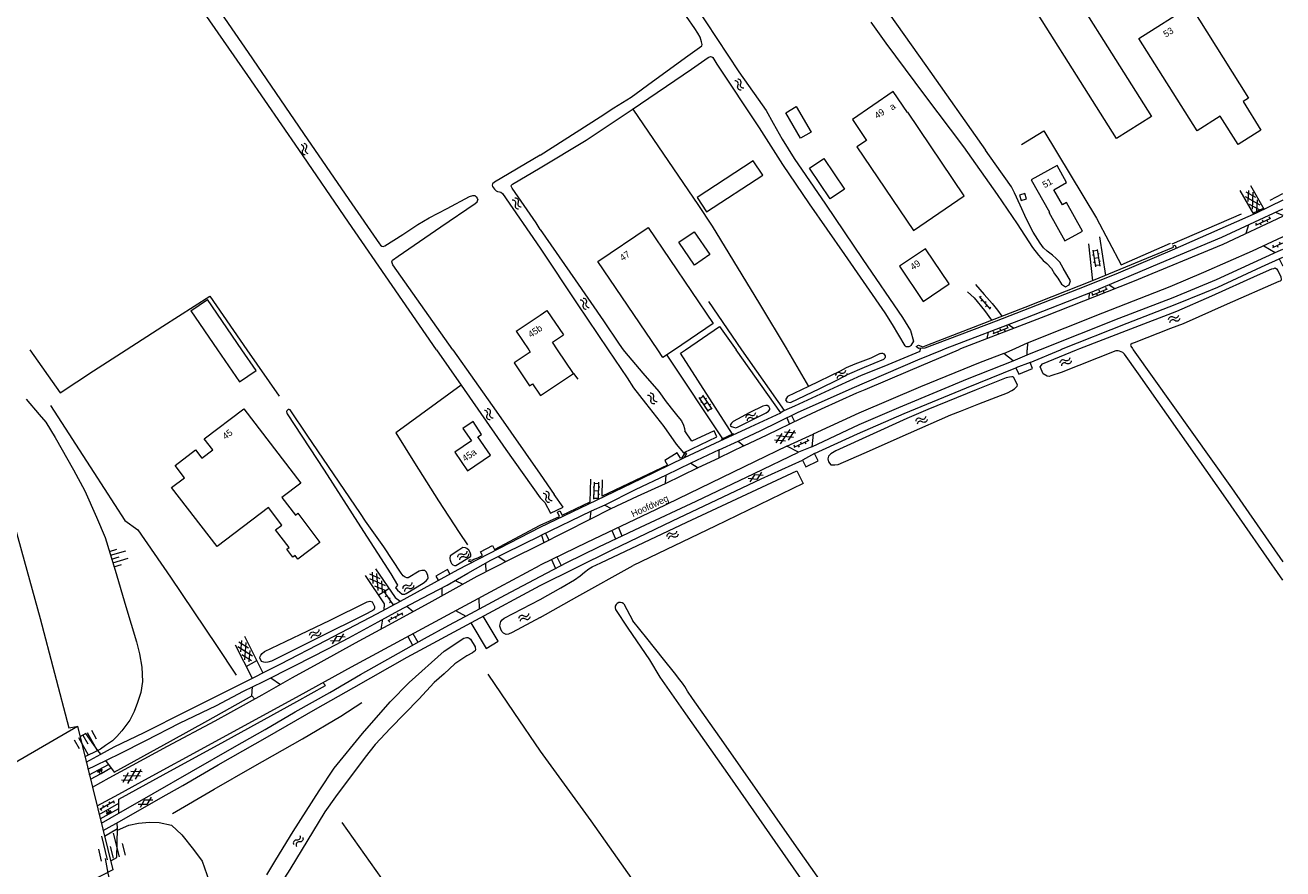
# Model space of a CAD drawing. Header units: metres. Extents: x 195864 to 198202, y 543264 to 544906.
# Tile 77 of 79: x 197860 to 198202, y 544359 to 544588. Entities that reach past the tile are written whole.
import ezdxf

# ---------------------------------------------------------------- set-up
doc = ezdxf.new("R2010")
doc.units = ezdxf.units.M
doc.header["$MEASUREMENT"] = 0
for name, color, linetype, lineweight in [('Level 11', 7, 'Continuous', 0), ('Level 14', 7, 'Continuous', 0), ('Level 19', 7, 'Continuous', 0), ('Level 28', 7, 'Continuous', 0), ('Level 29', 7, 'Continuous', 0), ('Level 32', 7, 'Continuous', 0), ('Level 34', 7, 'Continuous', 0), ('Level 41', 7, 'Continuous', 0), ('Level 43', 7, 'Continuous', 0)]:
    doc.layers.add(name, color=color, linetype=linetype, lineweight=lineweight)
doc.styles.add('Style-CHAR_FAST_FONT', font='CHAR_FAST_FONT.shx')

# ---------------------------------------------------------------- blocks, each defined once
blk = doc.blocks.new('WA_102')
at = {"layer": 'Level 43', "color": 7, "linetype": 'Continuous', "lineweight": 0, "extrusion": (0, 0, -1)}
for centre in [(-0.75, 0.05), (-0.75, -0.85)]:
    blk.add_arc(centre, 0.85, 28.0725, 151.9275, dxfattribs=at)
at = {"layer": 'Level 43', "color": 7, "linetype": 'Continuous', "lineweight": 0}
for centre in [(2.25, 0.85), (2.25, -0.05)]:
    blk.add_arc(centre, 0.85, 208.0725, 331.9275, dxfattribs=at)
blk = doc.blocks.new('GVTP6')
at = {"layer": 'Level 41', "color": 7, "linetype": 'Continuous', "lineweight": 0}
for p, q in [((0, -0.4), (2.6, 1.2)), ((0, 0.4), (2.6, -1.2)), ((1, -1.2), (5, 1.2)), ((1, 1.2), (5, -1.2)), ((3.4, 1.2), (6, -0.4)), ((3.4, -1.2), (6, 0.4))]:
    blk.add_line(p, q, dxfattribs=at)
blk = doc.blocks.new('GV2')
at = {"layer": 'Level 41', "color": 7, "linetype": 'Continuous', "lineweight": 0, "flags": 128}
for points in [[(1.2, -2), (0, 0), (1.2, 2)], [(0.2, -2), (1.4, 0), (0.2, 2)]]:
    blk.add_lwpolyline(points, dxfattribs=at)
blk = doc.blocks.new('OVTP6')
at = {"layer": 'Level 41', "color": 7, "linetype": 'Continuous', "lineweight": 0}
for p, q in [((0, 0), (4.5, 0)), ((0.25, 0), (0.25, 0.5)), ((1.25, 0), (1.25, -0.5)), ((2.25, 0), (2.25, 0.5)), ((4.25, 0), (4.25, 0.5)), ((3.25, 0), (3.25, -0.5))]:
    blk.add_line(p, q, dxfattribs=at)
blk = doc.blocks.new('TA')
at = {"layer": 'Level 43', "color": 7, "linetype": 'Continuous', "lineweight": 0}
for p, q in [((0, 0), (0, -0.5)), ((0.25, 0), (0.25, -1)), ((0.5, 0), (0.5, -0.5)), ((-0.5, 0), (-0.5, -0.5)), ((-0.25, 0), (-0.25, -1))]:
    blk.add_line(p, q, dxfattribs=at)
blk = doc.blocks.new('WA_141')
at = {"layer": 'Level 43', "color": 7, "linetype": 'Continuous', "lineweight": 0, "extrusion": (0, 0, -1)}
for centre in [(-0.75, 0.05), (-0.75, -0.85)]:
    blk.add_arc(centre, 0.85, 28.0724, 151.9274, dxfattribs=at)
at = {"layer": 'Level 43', "color": 7, "linetype": 'Continuous', "lineweight": 0}
for centre in [(2.25, 0.85), (2.25, -0.05)]:
    blk.add_arc(centre, 0.85, 208.0726, 331.9276, dxfattribs=at)
blk = doc.blocks.new('WA_164')
at = {"layer": 'Level 43', "color": 7, "linetype": 'Continuous', "lineweight": 0, "extrusion": (0, 0, -1)}
for centre in [(-0.75, 0.05), (-0.75, -0.85)]:
    blk.add_arc(centre, 0.85, 28.0724, 151.9274, dxfattribs=at)
at = {"layer": 'Level 43', "color": 7, "linetype": 'Continuous', "lineweight": 0}
for centre in [(2.25, 0.85), (2.25, -0.05)]:
    blk.add_arc(centre, 0.85, 208.0726, 331.9276, dxfattribs=at)
blk = doc.blocks.new('WA_116')
at = {"layer": 'Level 43', "color": 7, "linetype": 'Continuous', "lineweight": 0, "extrusion": (0, 0, -1)}
for centre in [(-0.75, 0.05), (-0.75, -0.85)]:
    blk.add_arc(centre, 0.85, 28.0724, 151.9274, dxfattribs=at)
at = {"layer": 'Level 43', "color": 7, "linetype": 'Continuous', "lineweight": 0}
for centre in [(2.25, 0.85), (2.25, -0.05)]:
    blk.add_arc(centre, 0.85, 208.0726, 331.9276, dxfattribs=at)
blk = doc.blocks.new('WA_5')
at = {"layer": 'Level 43', "color": 7, "linetype": 'Continuous', "lineweight": 0, "extrusion": (0, 0, -1)}
for centre in [(-0.75, 0.05), (-0.75, -0.85)]:
    blk.add_arc(centre, 0.85, 28.0725, 151.9275, dxfattribs=at)
at = {"layer": 'Level 43', "color": 7, "linetype": 'Continuous', "lineweight": 0}
for centre in [(2.25, 0.85), (2.25, -0.05)]:
    blk.add_arc(centre, 0.85, 208.0725, 331.9275, dxfattribs=at)
blk = doc.blocks.new('WA_165')
at = {"layer": 'Level 43', "color": 7, "linetype": 'Continuous', "lineweight": 0, "extrusion": (0, 0, -1)}
for centre in [(-0.75, 0.05), (-0.75, -0.85)]:
    blk.add_arc(centre, 0.85, 28.0725, 151.9275, dxfattribs=at)
at = {"layer": 'Level 43', "color": 7, "linetype": 'Continuous', "lineweight": 0}
for centre in [(2.25, 0.85), (2.25, -0.05)]:
    blk.add_arc(centre, 0.85, 208.0725, 331.9275, dxfattribs=at)
blk = doc.blocks.new('WA_171')
at = {"layer": 'Level 43', "color": 7, "linetype": 'Continuous', "lineweight": 0, "extrusion": (0, 0, -1)}
for centre in [(-0.75, 0.05), (-0.75, -0.85)]:
    blk.add_arc(centre, 0.85, 28.0725, 151.9275, dxfattribs=at)
at = {"layer": 'Level 43', "color": 7, "linetype": 'Continuous', "lineweight": 0}
for centre in [(2.25, 0.85), (2.25, -0.05)]:
    blk.add_arc(centre, 0.85, 208.0725, 331.9275, dxfattribs=at)
blk = doc.blocks.new('WA_172')
at = {"layer": 'Level 43', "color": 7, "linetype": 'Continuous', "lineweight": 0, "extrusion": (0, 0, -1)}
for centre in [(-0.75, 0.05), (-0.75, -0.85)]:
    blk.add_arc(centre, 0.85, 28.0724, 151.9274, dxfattribs=at)
at = {"layer": 'Level 43', "color": 7, "linetype": 'Continuous', "lineweight": 0}
for centre in [(2.25, 0.85), (2.25, -0.05)]:
    blk.add_arc(centre, 0.85, 208.0726, 331.9276, dxfattribs=at)
blk = doc.blocks.new('WA_22')
at = {"layer": 'Level 43', "color": 7, "linetype": 'Continuous', "lineweight": 0, "extrusion": (0, 0, -1)}
for centre in [(-0.75, 0.05), (-0.75, -0.85)]:
    blk.add_arc(centre, 0.85, 28.0725, 151.9275, dxfattribs=at)
at = {"layer": 'Level 43', "color": 7, "linetype": 'Continuous', "lineweight": 0}
for centre in [(2.25, 0.85), (2.25, -0.05)]:
    blk.add_arc(centre, 0.85, 208.0725, 331.9275, dxfattribs=at)
blk = doc.blocks.new('OV2')
at = {"layer": 'Level 41', "color": 7, "linetype": 'Continuous', "lineweight": 0}
for p, q in [((0, 0.99), (0.3, 0.99)), ((0.3, -2.31), (0.3, 2.29)), ((0.3, 1.99), (1.5, 1.99)), ((1.5, -2.31), (1.5, 2.29)), ((1.8, 0.99), (1.5, 0.99)), ((0, -1.01), (0.3, -1.01)), ((0.3, -0.01), (1.5, -0.01)), ((0.3, -2.01), (1.5, -2.01)), ((1.8, -1.01), (1.5, -1.01))]:
    blk.add_line(p, q, dxfattribs=at)
blk = doc.blocks.new('WA_191')
at = {"layer": 'Level 43', "color": 7, "linetype": 'Continuous', "lineweight": 0, "extrusion": (0, 0, -1)}
for centre in [(-0.75, 0.05), (-0.75, -0.85)]:
    blk.add_arc(centre, 0.85, 28.0723, 151.9273, dxfattribs=at)
at = {"layer": 'Level 43', "color": 7, "linetype": 'Continuous', "lineweight": 0}
for centre in [(2.25, 0.85), (2.25, -0.05)]:
    blk.add_arc(centre, 0.85, 208.0726, 331.9277, dxfattribs=at)
blk = doc.blocks.new('WA_49')
at = {"layer": 'Level 43', "color": 7, "linetype": 'Continuous', "lineweight": 0, "extrusion": (0, 0, -1)}
for centre in [(-0.75, 0.05), (-0.75, -0.85)]:
    blk.add_arc(centre, 0.85, 28.0724, 151.9275, dxfattribs=at)
at = {"layer": 'Level 43', "color": 7, "linetype": 'Continuous', "lineweight": 0}
for centre in [(2.25, 0.85), (2.25, -0.05)]:
    blk.add_arc(centre, 0.85, 208.0725, 331.9275, dxfattribs=at)
blk = doc.blocks.new('WA_85')
at = {"layer": 'Level 43', "color": 7, "linetype": 'Continuous', "lineweight": 0, "extrusion": (0, 0, -1)}
for centre in [(-0.75, 0.05), (-0.75, -0.85)]:
    blk.add_arc(centre, 0.85, 28.0725, 151.9275, dxfattribs=at)
at = {"layer": 'Level 43', "color": 7, "linetype": 'Continuous', "lineweight": 0}
for centre in [(2.25, 0.85), (2.25, -0.05)]:
    blk.add_arc(centre, 0.85, 208.0725, 331.9275, dxfattribs=at)
blk = doc.blocks.new('WA_192')
at = {"layer": 'Level 43', "color": 7, "linetype": 'Continuous', "lineweight": 0, "extrusion": (0, 0, -1)}
for centre in [(-0.75, 0.05), (-0.75, -0.85)]:
    blk.add_arc(centre, 0.85, 28.0725, 151.9275, dxfattribs=at)
at = {"layer": 'Level 43', "color": 7, "linetype": 'Continuous', "lineweight": 0}
for centre in [(2.25, 0.85), (2.25, -0.05)]:
    blk.add_arc(centre, 0.85, 208.0725, 331.9275, dxfattribs=at)
blk = doc.blocks.new('WA_174')
at = {"layer": 'Level 43', "color": 7, "linetype": 'Continuous', "lineweight": 0, "extrusion": (0, 0, -1)}
for centre in [(-0.75, 0.05), (-0.75, -0.85)]:
    blk.add_arc(centre, 0.85, 28.0724, 151.9274, dxfattribs=at)
at = {"layer": 'Level 43', "color": 7, "linetype": 'Continuous', "lineweight": 0}
for centre in [(2.25, 0.85), (2.25, -0.05)]:
    blk.add_arc(centre, 0.85, 208.0726, 331.9276, dxfattribs=at)
blk = doc.blocks.new('WA_56')
at = {"layer": 'Level 43', "color": 7, "linetype": 'Continuous', "lineweight": 0, "extrusion": (0, 0, -1)}
for centre in [(-0.75, 0.05), (-0.75, -0.85)]:
    blk.add_arc(centre, 0.85, 28.0726, 151.9276, dxfattribs=at)
at = {"layer": 'Level 43', "color": 7, "linetype": 'Continuous', "lineweight": 0}
for centre in [(2.25, 0.85), (2.25, -0.05)]:
    blk.add_arc(centre, 0.85, 208.0723, 331.9274, dxfattribs=at)
blk = doc.blocks.new('WA_189')
at = {"layer": 'Level 43', "color": 7, "linetype": 'Continuous', "lineweight": 0, "extrusion": (0, 0, -1)}
for centre in [(-0.75, 0.05), (-0.75, -0.85)]:
    blk.add_arc(centre, 0.85, 28.0726, 151.9276, dxfattribs=at)
at = {"layer": 'Level 43', "color": 7, "linetype": 'Continuous', "lineweight": 0}
for centre in [(2.25, 0.85), (2.25, -0.05)]:
    blk.add_arc(centre, 0.85, 208.0724, 331.9274, dxfattribs=at)
blk = doc.blocks.new('WA_188')
at = {"layer": 'Level 43', "color": 7, "linetype": 'Continuous', "lineweight": 0, "extrusion": (0, 0, -1)}
for centre in [(-0.75, 0.05), (-0.75, -0.85)]:
    blk.add_arc(centre, 0.85, 28.0725, 151.9275, dxfattribs=at)
at = {"layer": 'Level 43', "color": 7, "linetype": 'Continuous', "lineweight": 0}
for centre in [(2.25, 0.85), (2.25, -0.05)]:
    blk.add_arc(centre, 0.85, 208.0725, 331.9275, dxfattribs=at)
blk = doc.blocks.new('WA_195')
at = {"layer": 'Level 43', "color": 7, "linetype": 'Continuous', "lineweight": 0, "extrusion": (0, 0, -1)}
for centre in [(-0.75, 0.05), (-0.75, -0.85)]:
    blk.add_arc(centre, 0.85, 28.0725, 151.9275, dxfattribs=at)
at = {"layer": 'Level 43', "color": 7, "linetype": 'Continuous', "lineweight": 0}
for centre in [(2.25, 0.85), (2.25, -0.05)]:
    blk.add_arc(centre, 0.85, 208.0724, 331.9275, dxfattribs=at)

msp = doc.modelspace()

# ---------------------------------------------------------------- linework, layer by layer
at = {"layer": 'Level 11', "color": 7, "linetype": 'Continuous', "lineweight": 13}
for p, q in [((197905.14, 544510.55), (197909.64, 544513.64)), ((197918.99, 544500), (197909.64, 544513.64)), ((197905.14, 544510.55), (197912.37, 544500)), ((197993.52, 544505.05), (198000, 544509.43)), ((198000, 544509.43), (198001.8, 544510.65)), ((198001.8, 544510.65), (198006.31, 544504.03)), ((198046.98, 544507.1), (198036.47, 544500)), ((197993.52, 544505.05), (197996.88, 544500)), ((198003.32, 544502.03), (198006.31, 544504.03)), ((198004.68, 544500), (198003.32, 544502.03)), ((198000, 544487.62), (198000.05, 544487.55))]:
    msp.add_line(p, q, dxfattribs=at)
at = {"layer": 'Level 11', "color": 7, "linetype": 'Continuous', "lineweight": 13, "flags": 128}
for points in [[(198166.04, 544563.39), (198156.54, 544557.38), (198126.53, 544604.99), (198136.05, 544610.98), (198166.04, 544563.39)], [(198195.77, 544559.72), (198189.55, 544555.78), (198184.67, 544563.48), (198178.45, 544559.53), (198162.57, 544584.59), (198176.59, 544593.45), (198192.39, 544568.4), (198190.89, 544567.45), (198195.77, 544559.72)], [(198115.16, 544541.84), (198099.84, 544564.58), (198099.76, 544564.52), (198095.89, 544570.17), (198084.82, 544562.62), (198088.67, 544556.9), (198086.03, 544555.12), (198101.36, 544532.38), (198115.16, 544541.84)], [(198073.57, 544559.12), (198070.75, 544557.48), (198066.7, 544564.42), (198069.52, 544566.07), (198073.57, 544559.12)], [(198060.46, 544547.46), (198057.85, 544551.33), (198042.66, 544541.4), (198045.2, 544537.44), (198060.46, 544547.46)], [(198082.64, 544543.6), (198078.8, 544540.99), (198073.18, 544549.34), (198077.05, 544551.95), (198082.64, 544543.6)], [(198147.31, 544532.24), (198142.95, 544540), (198141.82, 544539.37), (198139.51, 544543.48), (198142.99, 544545.43), (198140.38, 544550.05), (198133.4, 544546.14), (198138.31, 544537.43), (198138.18, 544537.35)], [(198132.1, 544541.05), (198131.62, 544542.47), (198130.2, 544541.99), (198130.67, 544540.58), (198132.1, 544541.05)], [(198138.18, 544537.35), (198142.54, 544529.56), (198147.31, 544532.24)], [(198031.92, 544500), (198015.62, 544523.98), (198029.32, 544533.19), (198046.98, 544507.1)], [(198046.06, 544525.87), (198041.88, 544523.02), (198037.67, 544529.28), (198041.85, 544532.09), (198046.06, 544525.87)], [(198111.09, 544517.87), (198104.68, 544527.43), (198097.6, 544522.69), (198104, 544513.13), (198111.09, 544517.87)], [(197912.37, 544500), (197918.34, 544491.28), (197922.83, 544494.39), (197918.99, 544500)], [(197996.88, 544500), (197997.3, 544499.37), (197992.92, 544496.45), (197997.12, 544490.15), (197997.95, 544490.7), (198000, 544487.62)], [(198000.05, 544487.55), (198009.01, 544493.52), (198004.68, 544500)], [(198036.47, 544500), (198033.35, 544497.89), (198031.92, 544500)], [(197940.18, 544447.58), (197934.19, 544443.05), (197933.42, 544444.06), (197932.87, 544443.64), (197931.24, 544445.8), (197931.79, 544446.22), (197928.15, 544451.05), (197929.88, 544452.36), (197926.25, 544457.14), (197912.26, 544446.53), (197899.9, 544462.55), (197903.4, 544465.17), (197900.85, 544468.58), (197906.38, 544472.78), (197908.09, 544470.53), (197911.06, 544472.78), (197908.75, 544475.82), (197919.49, 544483.96), (197934.97, 544463.72), (197929.88, 544459.85), (197933.51, 544455.08), (197934.14, 544455.56), (197940.18, 544447.58)], [(197986.48, 544471.32), (197983.1, 544476.33), (197984.11, 544477.01), (197981.77, 544480.5), (197979.01, 544478.63), (197981.33, 544475.21), (197976.86, 544472.18), (197980.26, 544467.12), (197986.48, 544471.32)]]:
    msp.add_lwpolyline(points, dxfattribs=at)
at = {"layer": 'Level 14', "color": 7, "linetype": 'Continuous', "lineweight": 13, "flags": 128}
msp.add_lwpolyline([(197846.37, 544381.46), (197874.36, 544397.7), (197883.98, 544358.63), (197855.62, 544344.04), (197846.37, 544381.46)], dxfattribs=at)
at = {"layer": 'Level 19', "color": 7, "linetype": 'Continuous', "lineweight": 0}
for p, q in [((198095.58, 544506.84), (198099.08, 544501.09)), ((198000, 544466.21), (198003.78, 544460.69)), ((198000, 544459.76), (198001.24, 544458.45)), ((198009.96, 544432.84), (198025.26, 544441.33)), ((198000, 544427.26), (198009.96, 544432.84)), ((198022.68, 544430.92), (198025.18, 544426.34))]:
    msp.add_line(p, q, dxfattribs=at)
at = {"layer": 'Level 19', "color": 7, "linetype": 'Continuous', "lineweight": 0, "flags": 128}
for points in [[(197971.89, 544500), (197959.78, 544517.46), (197947.94, 544534.68), (197934.41, 544554.38), (197920.62, 544574.53), (197908.86, 544591.49), (197897.8, 544607.59), (197884.39, 544626.88), (197871.6, 544645.46), (197859.39, 544663.1), (197848.08, 544679.92), (197835.42, 544698.32), (197825.51, 544712.61), (197818.41, 544723.07)], [(198000, 544653.58), (198011.91, 544637.54), (198023.94, 544620.71), (198036.07, 544602.78), (198053.93, 544575.5), (198059.18, 544568.08), (198061.34, 544565.04), (198063.25, 544561.61), (198065.76, 544557.22), (198068.96, 544551.98), (198077.51, 544539.54), (198087.67, 544524.49), (198098.39, 544508.72), (198100.62, 544505.26), (198101.39, 544502.33), (198100.63, 544501.14)], [(198000, 544552.92), (198016.33, 544563.31), (198019.99, 544565.77), (198024.7, 544568.68), (198030.47, 544572.93), (198040.12, 544579.91), (198043.91, 544582.62), (198043.99, 544582.97), (198043.84, 544583.69), (198043.42, 544584.92), (198042.85, 544586.07), (198042.05, 544587.28), (198039.77, 544590.56), (198034.52, 544598.34), (198028.46, 544607.19), (198019.36, 544620.43), (198005.4, 544641.09), (198000, 544648.92)], [(197910.64, 544595.44), (197920.68, 544580.78), (197935.71, 544558.73), (197948.02, 544540.85), (197956.37, 544528.77), (197956.61, 544528.44), (197956.99, 544528.14), (197957.38, 544528.1), (197957.84, 544528.21), (197962.7, 544531.33), (197966.75, 544534.03), (197969.83, 544535.82), (197974.78, 544538.42), (197980.81, 544541.64), (197981.69, 544541.93), (197982.24, 544541.88), (197982.64, 544541.58), (197982.91, 544541.18), (197983.06, 544540.71)], [(198092.79, 544594.06), (198104.77, 544577.23), (198120.92, 544554.23)], [(198089.77, 544588.99), (198093.87, 544583.35), (198104.41, 544569.23), (198114.95, 544555.16), (198124.12, 544542.16), (198129.57, 544534.21), (198133.72, 544527.79), (198135.38, 544525.66), (198136.58, 544524.28), (198137.6, 544523.43), (198138.89, 544522.07), (198139.69, 544520.67), (198140.56, 544519.44), (198141.55, 544517.78), (198142.65, 544517.1), (198143.65, 544517.67), (198144.06, 544518.75), (198142.07, 544522.21), (198141.18, 544523.76), (198140.18, 544524.84), (198139.16, 544525.67), (198137.71, 544526.75), (198136.72, 544527.73), (198135.77, 544528.96), (198135.13, 544529.94), (198133.88, 544531.99), (198132.07, 544535.53), (198130.36, 544539.31), (198128.83, 544542.64), (198128.03, 544544.25), (198123.54, 544550.57), (198120.92, 544554.23)], [(198000, 544549.48), (198012.45, 544556.98), (198018.19, 544560.8), (198024.99, 544565.3), (198041.06, 544576.28), (198045.67, 544579.44), (198046.25, 544579.66), (198046.6, 544579.58), (198046.9, 544579.43), (198048.02, 544577.65), (198059.49, 544560.32), (198065.83, 544550.34), (198073.04, 544539.64), (198082.65, 544525.92), (198093.62, 544510.07), (198095.58, 544506.84)], [(198000, 544552.92), (197987.62, 544545.55), (197987.07, 544545.1), (197986.96, 544544.7), (197987.07, 544544.33), (197987.56, 544543.63), (197988.01, 544543.2), (197988.39, 544543), (197988.94, 544542.95), (197989.34, 544542.87), (197989.81, 544542.47), (198000, 544527.62)], [(198000, 544532.66), (197998.91, 544534.48), (197992.44, 544543.94), (197992.14, 544544.47), (197992.24, 544544.7), (197992.52, 544545.02), (198000, 544549.48)], [(197976.24, 544500), (197959.99, 544523.04), (197959.71, 544523.86), (197959.89, 544524.39), (197961.39, 544525.43), (197973, 544533.44), (197982.38, 544539.71), (197982.86, 544540.21), (197983.06, 544540.71)], [(198000, 544532.66), (198009.5, 544519.04), (198017.2, 544507.9), (198021.45, 544501.53), (198022.58, 544500)], [(198000, 544527.62), (198010.07, 544512.46), (198018.47, 544500)], [(198145.65, 544500), (198146.58, 544500.38), (198160.4, 544505.67), (198172.95, 544510.49), (198182.39, 544514.63), (198194.84, 544520.28), (198198.72, 544522.01), (198199.27, 544522.11), (198199.67, 544522.23), (198199.95, 544522), (198200.37, 544521.53), (198201.16, 544519.82), (198201.24, 544519.12), (198201.24, 544518.87), (198200.98, 544518.67), (198200.61, 544518.58), (198186.58, 544512.39), (198174.68, 544507.04), (198171.2, 544505.73), (198161.34, 544501.9), (198160.76, 544501.72), (198160.39, 544501.47), (198160.31, 544501.25), (198160.38, 544501), (198160.86, 544500.32), (198161.08, 544500)], [(197971.89, 544500), (197978.55, 544490.39), (197990.71, 544472.93), (198000, 544459.76)], [(197976.24, 544500), (197988.05, 544483.27), (198000, 544466.21)], [(198018.47, 544500), (198018.49, 544499.97), (198023.63, 544492.35), (198025.34, 544489.64), (198028.61, 544485.44), (198033.6, 544479.15), (198036.95, 544474.34)], [(198022.58, 544500), (198022.94, 544499.5), (198027.92, 544493.65), (198032.19, 544488.64), (198034.23, 544485.87), (198036.3, 544483.26), (198037.39, 544481.85), (198038.36, 544480.68), (198038.92, 544479.54), (198039.19, 544478.62), (198039.3, 544477.98)], [(198092.36, 544498.98), (198089.82, 544497.74), (198085.47, 544496.09), (198083.1, 544495.08), (198081.5, 544494.21), (198072.84, 544490.04), (198067.16, 544487.26), (198066.6, 544486.36), (198067.03, 544485.8), (198067.99, 544485.65), (198075.93, 544489.46), (198080.91, 544491.94), (198083.45, 544493.28), (198088.13, 544495.27), (198093.36, 544497.43)], [(198201.71, 544437.42), (198186.24, 544459.7), (198162.51, 544493.44), (198158.7, 544498.82), (198158.21, 544499.23), (198157.79, 544499.39), (198157.33, 544499.59), (198156.97, 544499.71), (198156.35, 544499.68), (198141.48, 544493.86), (198138.71, 544492.88), (198138.25, 544492.76), (198137.67, 544492.78), (198136.59, 544493.41), (198135.8, 544495.34), (198136.47, 544496.21), (198145.65, 544500)], [(198161.08, 544500), (198187.72, 544462.51), (198201.71, 544442.39)], [(198129.62, 544490.43), (198128.57, 544492.56), (198128.39, 544492.68), (198128.09, 544492.64), (198127.45, 544492.54), (198126.59, 544492.37), (198118.41, 544489.08), (198105.26, 544483.77), (198099.63, 544481.35), (198080.32, 544472.52), (198078.95, 544471.75), (198078.35, 544471.05), (198078.09, 544470.39), (198078.34, 544469.57), (198078.94, 544468.71), (198079.42, 544468.72), (198080.02, 544468.7), (198080.94, 544468.79), (198088.01, 544471.93), (198100.02, 544477.24), (198111.55, 544482.34), (198114.12, 544483.3), (198119.13, 544485.27), (198123.88, 544487.14), (198126.89, 544488.31), (198128.07, 544488.9), (198128.85, 544489.4), (198129.23, 544489.75), (198129.58, 544490.13), (198129.62, 544490.43)], [(197969.54, 544438.05), (197969.49, 544438.61), (197969.11, 544439.53), (197968.71, 544439.99), (197967.87, 544439.99), (197967.15, 544439.79), (197964.17, 544438.02), (197963.76, 544438.02), (197963.29, 544438.16), (197962.83, 544438.54), (197962.27, 544439.26), (197957.52, 544446.41), (197952.58, 544453.42), (197951.16, 544455.52), (197936.73, 544476.77), (197932.06, 544483.66), (197931.86, 544483.76), (197931.54, 544483.74), (197931.22, 544483.42), (197931.14, 544483.18), (197931.16, 544482.8), (197931.26, 544482.56), (197941.37, 544467.26), (197951.19, 544451.84), (197959.43, 544439.11), (197961.28, 544436.05), (197960.72, 544435.33), (197960.88, 544435.07), (197961.28, 544434.63), (197961.9, 544434.07), (197962.5, 544433.61), (197962.86, 544433.55), (197963.2, 544433.61), (197963.58, 544433.73), (197968.26, 544436.57), (197969.06, 544437.15), (197969.46, 544437.71), (197969.54, 544438.05)], [(198062.4, 544483.8), (198062.38, 544484), (198062.26, 544484.23), (198062.07, 544484.55), (198061.65, 544484.83), (198061.33, 544484.83), (198060.51, 544484.69), (198056.96, 544482.92), (198052.38, 544480.48), (198051.98, 544480.08), (198051.62, 544479.49), (198051.7, 544479.29), (198051.94, 544479.14), (198052.55, 544478.92), (198053.17, 544478.82), (198053.8, 544479.01), (198060.51, 544482.39), (198061.4, 544482.83), (198062.04, 544483.31), (198062.4, 544483.8)], [(198036.95, 544474.34), (198038.9, 544471.94), (198048.01, 544476.36), (198047.26, 544477.97), (198041.15, 544475.12), (198039.3, 544477.98)], [(198014.11, 544440.97), (198016.51, 544442.1), (198039.81, 544453.13), (198069.69, 544467.1), (198071.45, 544463.64), (198047.5, 544452.03), (198025.26, 544441.33)], [(198001.24, 544458.45), (198002.83, 544455.6), (198006.21, 544457.26), (198003.78, 544460.69)], [(197981.15, 544443.94), (197981.14, 544444.32), (197981, 544444.86), (197980.66, 544445.52), (197980.1, 544446.02), (197979.68, 544446.16), (197979, 544446.21), (197977.88, 544445.55), (197975.57, 544443.98), (197975.49, 544443.34), (197975.49, 544443.19), (197975.53, 544442.81), (197975.71, 544442.27), (197975.91, 544441.87), (197976.31, 544441.53), (197976.75, 544441.39), (197977.13, 544441.33), (197981.09, 544443.8), (197981.15, 544443.94)], [(198000, 544432.1), (198005.59, 544435.33), (198009.34, 544437.45), (198010.85, 544438.52), (198012.05, 544439.56), (198013.18, 544440.43), (198014.11, 544440.97)], [(197954.99, 544429.8), (197954.83, 544429.35), (197953.03, 544428.35), (197939.36, 544421.56), (197927.73, 544415.73), (197927.07, 544415.39), (197926.07, 544415.05), (197925.49, 544415.03), (197924.95, 544415.12), (197924.35, 544415.3), (197923.85, 544416.3), (197923.95, 544416.62), (197924.11, 544417.03), (197924.53, 544417.48), (197925.17, 544417.98), (197930.84, 544420.72), (197942.95, 544426.51), (197953.05, 544431.51), (197953.77, 544431.67), (197954.33, 544431.49), (197954.97, 544430.18), (197954.99, 544429.8)], [(198000, 544427.26), (197992.41, 544423.14), (197991.39, 544422.69), (197990.81, 544422.65), (197990.37, 544422.77), (197990.01, 544423.01), (197989.63, 544423.45), (197989.35, 544424.09), (197989.08, 544424.83), (197989.12, 544425.43), (197989.34, 544426.11), (197989.68, 544426.61), (197990.24, 544427.05), (198000, 544432.1)], [(198020.42, 544429.41), (198023.83, 544424.31), (198029.66, 544415.69), (198032.51, 544410.98), (198039.46, 544401.09), (198051.5, 544383.92), (198068.74, 544359.22), (198084.37, 544336.63)], [(198090.7, 544334.89), (198068.36, 544366.7), (198049.91, 544393.15), (198041.34, 544405.18), (198039.99, 544407.23), (198039.26, 544408.5), (198038.62, 544409.4), (198037.97, 544410.26), (198036.52, 544412.19), (198033.5, 544415.91), (198029.01, 544421.6), (198025.18, 544426.34)], [(197925.75, 544357.32), (197928.24, 544361.37), (197932.88, 544369.06), (197940, 544380.1), (197944.07, 544386.31), (197951.71, 544395.73), (197959.28, 544404.28), (197964.41, 544409.59), (197973.95, 544418.09), (197979.29, 544421.59), (197979.67, 544421.73), (197980.01, 544421.77), (197980.37, 544421.77), (197980.69, 544421.65), (197981.05, 544421.31), (197982.35, 544419.25), (197982.39, 544419.01), (197982.42, 544418.65), (197982.32, 544418.19), (197982.08, 544417.95), (197981.6, 544417.65), (197980.1, 544416.83), (197976.78, 544414.62), (197973.97, 544411.93), (197971.23, 544409.54), (197967.02, 544405.05), (197959.37, 544397.17), (197955.18, 544392.72), (197952.49, 544389.29), (197944.37, 544378.53), (197941.52, 544374.4)], [(197941.52, 544374.4), (197932.04, 544358.76), (197924.13, 544346.44), (197923.63, 544345.63), (197923.35, 544344.93), (197923.15, 544344.17), (197923.25, 544343.17), (197927, 544329.11), (197932.22, 544309.52), (197933.63, 544304.1), (197934.46, 544301), (197935.46, 544298.62), (197937.07, 544295.96), (197939.7, 544291.97), (197946.88, 544281.86), (197958.31, 544265.72), (197971.51, 544247.3), (197985.13, 544228.15), (198000, 544207.08)]]:
    msp.add_lwpolyline(points, dxfattribs=at)
at = {"layer": 'Level 19', "color": 7, "linetype": 'Continuous', "lineweight": 0, "extrusion": (0, 0, -1)}
for centre, radius, start, end in [((-198092.78, 544498.15), 0.932, 63.0347, 231.0938), ((-198099.84, 544501.75), 1, 217.2013, 319.1201)]:
    msp.add_arc(centre, radius, start, end, dxfattribs=at)
at = {"layer": 'Level 19', "color": 7, "linetype": 'Continuous', "lineweight": 0}
msp.add_arc((198021.71, 544429.93), 1.38, 45.3254, 201.9727, dxfattribs=at)
at = {"layer": 'Level 28', "color": 7, "linetype": 'Continuous', "lineweight": 0}
for p, q in [((198171.65, 544528.75), (198190.48, 544536.92)), ((197920.35, 544500), (197929.11, 544487.4)), ((198009.01, 544493.52), (198010.19, 544492.01)), ((197877.55, 544384.48), (197882.73, 544387.24)), ((197880.52, 544372.53), (197885.54, 544375.31))]:
    msp.add_line(p, q, dxfattribs=at)
at = {"layer": 'Level 28', "color": 7, "linetype": 'Continuous', "lineweight": 0, "flags": 128}
for points in [[(198025.17, 544565.43), (198034.9, 544551.13), (198042.81, 544539.47), (198046.73, 544533.55), (198051.28, 544526.2), (198059.55, 544512.49), (198067.08, 544500)], [(198130.71, 544555.74), (198136.77, 544559.54), (198151.1, 544535.77), (198157.83, 544523.11), (198171.23, 544528.96)], [(198198.25, 544540.66), (198201.71, 544542.47)], [(197887.59, 544500), (197897.53, 544506.37), (197910.24, 544514.53), (197920.35, 544500)], [(197861.42, 544500), (197869.62, 544488.25), (197878.65, 544494.27), (197887.59, 544500)], [(198067.08, 544500), (198067.2, 544499.81), (198072.84, 544490.04)], [(197978.55, 544490.39), (197960.76, 544477.45), (197965.85, 544469.23), (197972.43, 544458.93), (197977.99, 544450.31), (197980.24, 544446.96)], [(197860.4, 544486.53), (197863.93, 544482.43), (197865.78, 544480.34), (197868.24, 544476.12), (197873.24, 544467.37), (197876.35, 544461.63), (197879.53, 544454.48), (197881.84, 544448.94), (197884.54, 544440.08), (197887.48, 544430.22), (197890.34, 544420.61), (197891.16, 544417.39), (197891.79, 544413.71), (197891.98, 544409.83), (197891.52, 544406.81), (197890.63, 544404.1), (197889.69, 544401.72), (197888.6, 544399.32), (197886.34, 544396.39), (197884.99, 544394.85), (197883.81, 544393.7), (197881.99, 544392.44), (197880.55, 544391.42), (197879.87, 544391.09), (197876.56, 544395.73), (197874.98, 544394.82)], [(197866.97, 544484.82), (197878.79, 544466.6), (197887.19, 544453.55), (197890.72, 544451.06), (197899.56, 544438.16), (197912.08, 544419.58), (197917.48, 544411.6)], [(197985.79, 544411.8), (197992.81, 544401.39), (198000, 544390.87)], [(197900.11, 544373.95), (197911.46, 544380.58), (197921.83, 544386.57), (197935.45, 544394.24), (197945.9, 544400.4), (197951.54, 544404.14)], [(198000, 544390.87), (198013.79, 544371.94), (198037.98, 544337.52), (198062.4, 544302.36), (198088.17, 544265.5), (198113.76, 544228.91)], [(197883.37, 544361.09), (197884.99, 544362.01), (197885.23, 544369.84)], [(197885.22, 544369.44), (197888.29, 544370.82), (197890.87, 544371.37), (197893.89, 544371.6), (197896.55, 544371.5), (197899.86, 544370.75), (197902.68, 544368.16), (197905.83, 544364.22), (197908.16, 544361.01), (197909.48, 544357.35), (197911.66, 544350.79), (197913.87, 544342.31), (197917.64, 544327.39), (197921.35, 544312.5), (197923.63, 544303.52), (197924.6, 544299.76), (197925.55, 544296.34), (197926.57, 544293.36), (197928.36, 544289.36), (197930.29, 544284.83), (197933.14, 544278.65), (197934.73, 544274.69), (197936.61, 544264.25), (197938.39, 544254.53)], [(197946.16, 544371.49), (197956.87, 544356.25), (197966.42, 544342.65), (197983.47, 544317.92), (197995.45, 544300.52), (198000, 544293.71)]]:
    msp.add_lwpolyline(points, dxfattribs=at)
at = {"layer": 'Level 29', "color": 7, "linetype": 'Continuous', "lineweight": 0}
for p, q in [((198190.06, 544543.25), (198193.75, 544536.82)), ((198192.97, 544544.66), (198196.6, 544538.15)), ((198193.58, 544537.12), (198196.43, 544538.45)), ((198199.65, 544537.35), (198201.71, 544536.58)), ((198191.79, 544531.65), (198192.43, 544534.01)), ((198151.95, 544530.66), (198153.5, 544520.18)), ((198148.9, 544528.75), (198149.98, 544518.73)), ((198196.51, 544528.28), (198199.62, 544526.41)), ((198154.52, 544517.66), (198156.04, 544516.63)), ((198045.73, 544513.08), (198054.68, 544500)), ((198149.14, 544513.89), (198149.24, 544515.45)), ((198127.2, 544506.89), (198128.63, 544505.84)), ((198121.42, 544503.06), (198121.8, 544504.82)), ((198103.2, 544500.37), (198103.21, 544500)), ((198125.91, 544498.97), (198128.23, 544500)), ((198132.28, 544498.64), (198135.64, 544500)), ((198133.07, 544496.53), (198141.29, 544500)), ((198034.36, 544498.57), (198049.52, 544475.78)), ((198068.25, 544482.17), (198069.12, 544480.46)), ((198066.95, 544481.53), (198067.71, 544479.77)), ((198040.92, 544469.17), (198042.95, 544467.94)), ((198017.6, 544457.8), (198019.31, 544456.84)), ((198019.51, 544450.89), (198020.5, 544448.62)), ((198021.27, 544451.72), (198022.15, 544449.46)), ((198000.33, 544449.59), (198001.04, 544447.57)), ((198001.44, 544450.16), (198002.31, 544448.22)), ((197985.11, 544441.94), (197985.2, 544439.62)), ((197988.61, 544443.81), (197990.69, 544442.47)), ((198003.04, 544442.96), (198004.15, 544440.56)), ((198004.57, 544443.7), (198005.73, 544441.39)), ((197976.87, 544437.25), (197979, 544436.28)), ((197956.03, 544433.31), (197958.93, 544435.15)), ((197973.35, 544433.16), (197973.36, 544435.31)), ((197983.35, 544432.5), (197983.43, 544429.55)), ((197963.81, 544430.3), (197965.49, 544428.84)), ((197977.04, 544429.1), (197979.8, 544427.6)), ((197956.79, 544424.08), (197957.25, 544426.76)), ((197919.72, 544422.17), (197924.72, 544412.22)), ((197964.03, 544422.09), (197965.34, 544419.7)), ((197965.46, 544422.86), (197966.74, 544420.48)), ((197917.12, 544419.77), (197921.8, 544410.77)), ((197920.16, 544413.94), (197923.07, 544415.51)), ((197926.84, 544410.8), (197929.45, 544409.02)), ((197921.65, 544405.95), (197922.47, 544405.07))]:
    msp.add_line(p, q, dxfattribs=at)
at = {"layer": 'Level 29', "color": 7, "linetype": 'Continuous', "lineweight": 0, "flags": 128}
for points in [[(198201.71, 544540.61), (198194.46, 544537.13), (198171.62, 544527.08), (198156.96, 544520.77), (198147.72, 544517.08), (198123.86, 544507.81), (198104.45, 544500.44), (198102.8, 544500.35), (198102.1, 544500.88), (198102.76, 544501.2), (198103.93, 544500.75), (198105.33, 544501.34), (198131.7, 544511.53), (198150.33, 544518.87), (198171.99, 544527.85), (198171.92, 544528.2), (198172.5, 544528.45), (198172.77, 544527.59)], [(198109.27, 544500), (198110.1, 544500.34), (198131.91, 544508.7), (198149.94, 544515.72), (198168.3, 544523.49), (198185.18, 544530.64), (198201.71, 544538.31)], [(198113.58, 544500), (198114.28, 544500.3), (198137.34, 544509.2), (198160.93, 544518.57), (198185.48, 544528.72), (198201.71, 544536.27)], [(198132.34, 544501.84), (198152.85, 544510.03), (198171.13, 544517.15), (198180.22, 544521.07), (198193.47, 544526.88), (198201.63, 544530.65), (198201.71, 544530.68)], [(198135.64, 544500), (198135.85, 544500.09), (198157.27, 544508.54), (198171.89, 544514.2), (198183.68, 544519.07), (198200.47, 544526.8), (198201.71, 544527.37)], [(198141.29, 544500), (198141.57, 544500.12), (198159.43, 544507.18), (198172.46, 544512.3), (198180.49, 544515.54), (198184.05, 544517), (198195.92, 544522.52), (198201.71, 544525.12)], [(198200.73, 544524.68), (198201.65, 544522.87), (198201.71, 544522.9)], [(198116.09, 544515.72), (198117.83, 544514.09), (198120.65, 544510.7), (198122.57, 544508)], [(198118.23, 544517.76), (198120.59, 544514.97), (198122.8, 544512.61), (198124.22, 544510.73), (198125.43, 544509.1)], [(198039.45, 544500), (198048.75, 544506.31), (198053.21, 544500)], [(197843.61, 544500), (197853.78, 544464.73), (197864.23, 544426.92), (197872.02, 544397.21), (197874.04, 544397.56)], [(198052.26, 544477.06), (198038.09, 544499.07), (198039.45, 544500)], [(198039.19, 544470.7), (198047.49, 544474.57), (198057.17, 544479.03), (198065.32, 544482.89), (198053.21, 544500)], [(198053.75, 544475.19), (198059.73, 544477.96), (198069.88, 544482.98), (198084.73, 544489.59), (198102.56, 544497.23), (198109.27, 544500)], [(198054.68, 544500), (198054.72, 544499.94), (198066.3, 544483.5), (198065.32, 544482.89)], [(198055.31, 544473.85), (198061.68, 544476.85), (198070.99, 544481.37), (198076.44, 544483.92), (198085.97, 544488.31), (198088.27, 544489.23), (198100.6, 544494.44), (198113.58, 544500)], [(198066.3, 544483.5), (198069.21, 544484.8), (198080.94, 544490.18), (198087.23, 544493.06), (198093.41, 544495.56), (198103.21, 544499.59), (198103.21, 544500)], [(198073.77, 544473.64), (198086.68, 544479.66), (198097.42, 544484.3), (198108.95, 544489.09), (198116.07, 544492.13), (198128.48, 544497), (198125.91, 544498.97), (198119.51, 544496.49), (198103.28, 544489.94), (198086.55, 544482.72), (198074.12, 544477.1)], [(198128.23, 544500), (198132.34, 544501.84), (198132.3, 544500)], [(198128.48, 544497), (198132.28, 544498.64), (198132.3, 544500)], [(198129.22, 544495.07), (198130.01, 544493.39), (198133.68, 544494.87), (198133.07, 544496.53), (198129.22, 544495.07)], [(198074.55, 544471.79), (198086.18, 544477.14), (198098.83, 544482.63), (198115.77, 544489.61), (198129.22, 544495.07)], [(198048.58, 544472.78), (198053.75, 544475.19), (198055.31, 544473.85), (198048.65, 544470.64)], [(198052.62, 544476.93), (198052.43, 544477.14), (198049.14, 544475.6), (198049.28, 544475.39)], [(198066.99, 544473.78), (198074.12, 544477.1), (198073.77, 544473.64), (198070.2, 544472.12)], [(198000, 544438.37), (198007.27, 544442.2), (198015.93, 544446.47), (198027.28, 544451.81), (198042.4, 544458.86), (198058.14, 544466.39), (198070.2, 544472.12), (198066.99, 544473.78), (198058.42, 544469.63), (198031.35, 544456.52), (198012.7, 544447.65), (198000, 544441.49)], [(198000, 544451.82), (198015.32, 544459.12), (198027.54, 544465.05), (198039.19, 544470.7), (198039.87, 544471.84), (198039.27, 544472.01), (198038.48, 544470.63), (198038.1, 544470.53), (198037.21, 544471.97), (198033.83, 544469.87), (198034.59, 544468.65), (198016.83, 544460.21), (198016.89, 544464.63)], [(198034.01, 544463.63), (198042.93, 544468), (198048.65, 544470.64), (198048.58, 544472.78), (198040.92, 544469.17), (198034.22, 544465.91)], [(198071.24, 544469.99), (198072.15, 544468.15), (198075.49, 544469.83), (198074.55, 544471.79), (198071.24, 544469.99)], [(198000, 544435.94), (198019.55, 544445.61), (198035.93, 544453.52), (198060.06, 544464.92), (198071.24, 544469.99)], [(198000, 544452.28), (198005.29, 544454.7), (198004.72, 544455.89), (198005.36, 544456.2), (198005.94, 544455.01), (198013.6, 544458.68), (198013.76, 544464.79)], [(198013.57, 544453.99), (198019.31, 544456.83), (198026.41, 544460.25), (198034.01, 544463.63), (198034.22, 544465.91), (198025.82, 544461.92), (198017.6, 544457.8), (198013.81, 544456.17)], [(198000, 544447.04), (198013.57, 544453.99), (198013.81, 544456.17), (198000, 544449.46)], [(197880.71, 544390.09), (197884.33, 544392.08), (197892.46, 544396), (197903.96, 544401.73), (197918.08, 544408.86), (197929.38, 544414.57), (197941.94, 544421.06), (197955.61, 544428.24), (197962.09, 544431.69), (197977.69, 544440.27), (198000, 544451.82)], [(197981.45, 544442.21), (197981.16, 544442.32), (197980.67, 544442.41), (197980.8, 544442.95), (197981.57, 544442.77), (197982.02, 544443.08), (197983.05, 544443.47), (197984.3, 544444.05), (197983.77, 544445.06), (197987.07, 544446.78), (197987.61, 544445.73), (198000, 544452.28)], [(197902.04, 544398.47), (197912.05, 544403.27), (197919.39, 544407.17), (197924.7, 544409.72), (197933.44, 544414.14), (197942.31, 544418.72), (197948.08, 544421.74), (197955.98, 544426.06), (197961.59, 544429.17), (197967.99, 544432.48), (197974.76, 544436.04), (197980.38, 544439.28), (197986.61, 544442.79), (197990.55, 544444.8), (198000, 544449.46)], [(197878.38, 544381.15), (197878.38, 544381.15), (197882.93, 544383.66), (197898.77, 544392.3), (197911.72, 544399.11), (197924.53, 544406.22), (197932.72, 544410.88), (197940.52, 544415.16), (197949.89, 544420.3), (197960.88, 544426.31), (197970.65, 544431.67), (197982.92, 544438.44), (197992.11, 544443.2), (198000, 544447.04)], [(197879.65, 544376.05), (197879.65, 544376.05), (197885.54, 544379.2), (197893.59, 544383.62), (197908.88, 544392), (197934.65, 544406.04), (197948.76, 544413.84), (197969.2, 544424.89), (197988.86, 544435.47), (198000, 544441.49)], [(197885.53, 544374.05), (197894.9, 544379.36), (197905.31, 544385.33), (197917, 544392.1), (197925.33, 544396.76), (197933.46, 544401.58), (197942.83, 544406.84), (197951.24, 544411.72), (197960.1, 544416.76), (197968.57, 544421.5), (197975.2, 544425.14), (197981.14, 544428.31), (197990.59, 544433.4), (198000, 544438.37)], [(197952.49, 544438.63), (197957.59, 544430.98), (197957.51, 544429.25)], [(197955.25, 544440.42), (197960.64, 544432.69), (197961.98, 544431.63)], [(197975.5, 544439.06), (197974.84, 544440.24), (197971.7, 544438.47), (197972.34, 544437.33)], [(197881.31, 544369.36), (197881.31, 544369.36), (197886.39, 544372.14), (197896.96, 544378.25), (197902.99, 544381.56), (197912.59, 544387.15), (197925.95, 544394.84), (197938.94, 544402.29), (197949.35, 544408.17), (197963.9, 544416.49), (197982.5, 544426.54), (198000, 544435.94)], [(197981.15, 544425.81), (197985.34, 544418.84), (197988.58, 544420.79), (197984.49, 544427.6)], [(197881.91, 544388.33), (197884.27, 544385.22), (197899.59, 544393.66), (197909.76, 544399.22), (197921.65, 544405.95), (197921.86, 544408.35)], [(197885.56, 544377.88), (197897.65, 544384.47), (197914.33, 544393.63), (197933.89, 544404.36), (197941.69, 544408.72), (197941.01, 544409.55)], [(197877.17, 544386.02), (197879.26, 544387.01), (197885.89, 544390.31), (197892.89, 544393.78), (197902.04, 544398.47)], [(197876.7, 544387.9), (197876.72, 544387.91), (197880.71, 544390.09), (197879.87, 544391.09), (197876.34, 544389.38)], [(197877.86, 544383.26), (197880.77, 544384.85), (197883.42, 544386.33)], [(197880.22, 544373.72), (197880.23, 544373.72), (197885.55, 544376.78)], [(197880.83, 544371.3), (197880.83, 544371.3), (197885.53, 544374.05), (197885.56, 544377.88)], [(197881.7, 544367.81), (197885.23, 544369.84), (197885.09, 544371.43)], [(197881.86, 544361.77), (197882.57, 544357.77), (197889.17, 544330.02), (197894.06, 544309.48), (197898.66, 544292.28), (197905.21, 544265.97), (197912.72, 544226.83), (197915.21, 544211.67), (197920.56, 544169.2), (197919.93, 544167.66), (197923.07, 544145.4), (197924.19, 544140.49), (197926.03, 544140.77)]]:
    msp.add_lwpolyline(points, dxfattribs=at)
at = {"layer": 'Level 41', "color": 7, "linetype": 'Continuous', "lineweight": 0}
for p, q in [((198199.01, 544527.83), (198201.71, 544529.07)), ((198199.23, 544527.93), (198199.03, 544528.39)), ((198200.14, 544528.35), (198200.35, 544527.9)), ((198201.05, 544528.77), (198200.84, 544529.22))]:
    msp.add_line(p, q, dxfattribs=at)

# ---------------------------------------------------------------- block references
for name, p, xscale, yscale, zscale, rotation in [('GVTP6', (198192, 544543.13), 1.000000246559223, 1.000000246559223, 1.000000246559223, 299.1569399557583), ('OVTP6', (198194.39, 544533.85), 1.00000080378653, 1.00000080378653, 1.00000080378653, 24.90509722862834), ('OV2', (198151.94, 544525.04), 0.9999999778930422, 0.9999999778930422, 0.9999999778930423, 188.3638520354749), ('OVTP6', (198149.9, 544514.85), 0.9999970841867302, 0.9999970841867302, 0.9999970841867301, 21.80135994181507), ('OVTP6', (198119.25, 544514.47), 0.999999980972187, 0.999999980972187, 0.999999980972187, 310.6958385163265), ('OVTP6', (198123.04, 544504.43), 1.000000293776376, 1.000000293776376, 1.000000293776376, 21.65624430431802), ('OV2', (198044.22, 544484.95), 1.00000164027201, 1.00000164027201, 1.00000164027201, 33.64936851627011), ('GVTP6', (198069.23, 544477.65), 0.999997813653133, 0.999997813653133, 0.999997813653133, 205.3664048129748), ('OVTP6', (198068.98, 544473.49), 0.9999977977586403, 0.9999977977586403, 0.9999977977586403, 25.00464357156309), ('GV2', (198058.85, 544464.77), 0.9999997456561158, 0.9999997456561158, 0.9999997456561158, 115.013718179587), ('OV2', (198014.38, 544461.72), 1.00000044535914, 1.00000044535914, 1.00000044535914, 358.4547472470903), ('GVTP6', (197954.02, 544439.31), 0.9999996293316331, 0.9999996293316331, 0.9999996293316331, 304.9139451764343), ('OVTP6', (197957.61, 544434.18), 0.9999999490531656, 0.9999999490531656, 0.9999999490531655, 304.7354997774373), ('OVTP6', (197962.61, 544428.45), 1.000001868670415, 1.000001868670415, 1.000001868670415, 208.7181825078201), ('GVTP6', (197918.53, 544420.76), 1.000001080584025, 1.000001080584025, 1.000001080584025, 296.6589549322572), ('GV2', (197945.34, 544420.79), 1.000000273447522, 1.000000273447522, 1.000000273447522, 117.7358873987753), ('GVTP6', (197891.7, 544385.61), 0.9999982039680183, 0.9999982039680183, 0.9999982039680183, 209.0602016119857), ('OVTP6', (197884.3, 544377.32), 1.0000021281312, 1.0000021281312, 1.0000021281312, 209.8586219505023), ('GV2', (197893.19, 544376.4), 0.9999987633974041, 0.9999987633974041, 0.9999987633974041, 119.8904248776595)]:
    msp.add_blockref(name, p, dxfattribs=dict(at, xscale=xscale, yscale=yscale, zscale=zscale, rotation=rotation))
at = {"layer": 'Level 43', "color": 7, "linetype": 'Continuous', "lineweight": 0}
for name, p, xscale, yscale, zscale, rotation in [('WA_195', (198054.94, 544570.82), 1.000000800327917, 1.000000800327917, 1.000000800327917, 123.8634457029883), ('WA_172', (197936.59, 544553.1), 0.999997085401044, 0.999997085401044, 0.9999970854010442, 111.8042335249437), ('WA_171', (197992.76, 544541.02), 0.9999977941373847, 0.9999977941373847, 0.9999977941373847, 305.1698315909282), ('WA_188', (198011.27, 544513.78), 1.000002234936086, 1.000002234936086, 1.000002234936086, 302.9496214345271), ('WA_189', (198170.86, 544507.85), 1.000002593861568, 1.000002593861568, 1.000002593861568, 23.00552281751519), ('WA_22', (198144.02, 544497.39), 0.9999991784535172, 0.9999991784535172, 0.9999991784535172, 207.5130822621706), ('WA_174', (198083.1, 544493.94), 0.9999993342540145, 0.9999993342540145, 0.9999993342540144, 206.6700517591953), ('WA_49', (198031.45, 544485.59), 1.000001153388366, 1.000001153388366, 1.000001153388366, 130.7302758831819), ('WA_5', (197986.81, 544481.19), 0.9999968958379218, 0.9999968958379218, 0.9999968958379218, 121.6671930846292), ('WA_192', (198058.68, 544482.49), 1.000001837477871, 1.000001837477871, 1.000001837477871, 207.3407642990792), ('WA_56', (198104.93, 544481.48), 0.9999989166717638, 0.9999989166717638, 0.9999989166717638, 205.5415991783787), ('WA_191', (198002.89, 544458.72), 1.000000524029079, 1.000000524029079, 1.000000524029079, 125.0754502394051), ('WA_85', (198037.23, 544450.27), 1.000001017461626, 1.000001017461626, 1.000001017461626, 207.5265653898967), ('TA', (197883.62, 544443.09), 4.346545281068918, 4.346545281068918, 4.346545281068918, 106.8924371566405), ('WA_141', (197977.91, 544443.25), 0.9999999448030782, 0.9999999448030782, 0.9999999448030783, 33.9795501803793), ('WA_164', (197965.4, 544436.34), 1.000000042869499, 1.000000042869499, 1.000000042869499, 213.3994749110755), ('WA_116', (197994.44, 544426.64), 1.000000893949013, 1.000000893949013, 1.000000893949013, 25.54864211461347), ('WA_165', (197937.62, 544422.03), 0.9999977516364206, 0.9999977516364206, 0.9999977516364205, 30.68857447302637), ('TA', (197875.77, 544395.28), 5.400598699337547, 5.400598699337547, 5.400598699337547, 29.78830805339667), ('TA', (197880.2, 544385.89), 1.183295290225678, 1.183295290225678, 1.183295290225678, 28.08109481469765), ('TA', (197883.02, 544373.91), 1.220226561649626, 1.220226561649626, 1.220226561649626, 209.0227268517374), ('TA', (197884.12, 544361.8), 6.637966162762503, 6.637966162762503, 6.637966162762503, 193.9567061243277), ('WA_102', (197935.13, 544367.71), 0.99999798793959, 0.99999798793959, 0.9999979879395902, 235.0260997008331)]:
    msp.add_blockref(name, p, dxfattribs=dict(at, xscale=xscale, yscale=yscale, zscale=zscale, rotation=rotation))

# ---------------------------------------------------------------- texts
at = {"layer": 'Level 32', "color": 7, "linetype": 'Continuous', "lineweight": 13, "style": 'Style-CHAR_FAST_FONT'}
for s, rotation, p in [('53', 32.2119, (198169.95, 544584.82)), ('49', 34.246, (198091.54, 544562.67)), ('a', 35.1516, (198095.62, 544564.99)), ('51', 29.2829, (198137.02, 544543.87)), ('47', 33.706, (198022.39, 544524.02)), ('49', 35.1516, (198101.28, 544521.54)), ('45b', 34.0716, (197997.47, 544503.19)), ('45', 37.1564, (197914.54, 544475.5)), ('45a', 34.1191, (197979.57, 544469.49))]:
    msp.add_text(s, height=1.8, rotation=rotation, dxfattribs=at).set_placement(p)
at = {"layer": 'Level 34', "color": 7, "linetype": 'Continuous', "lineweight": 13, "style": 'Style-CHAR_FAST_FONT'}
msp.add_text('Hoofdweg', height=1.8, rotation=24.7191, dxfattribs=at).set_placement((198025.22, 544454.46))

doc.saveas('drawing.dxf')
